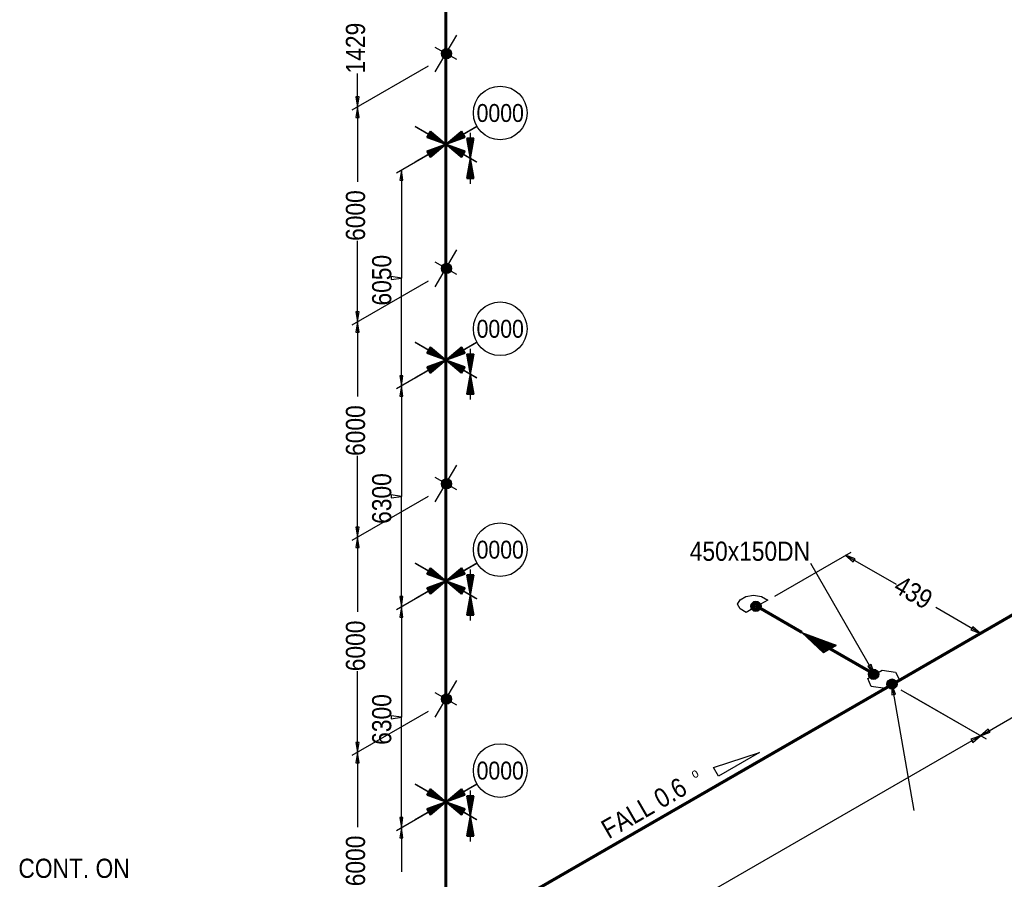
# Model space of a CAD drawing. Extents: x 0 to 841, y 0 to 594.
# Tile 2 of 4: x 251 to 444, y 196 to 365. Entities that reach past the tile are written whole.
import ezdxf
from ezdxf.enums import TextEntityAlignment as Align

# ---------------------------------------------------------------- set-up
doc = ezdxf.new("R2010")
doc.units = 0
doc.styles.add('ARIAL', font='arial.ttf')

msp = doc.modelspace()

# ---------------------------------------------------------------- linework, layer by layer
at = {"layer": 'ACE01', "color": 7}
for p, q in [((317.7, 349.4), (317.1, 349.4)), ((317.1, 345.4), (317.7, 345.4)), ((334.7, 340.15), (340.76, 343.65)), ((325.7, 333.1), (326.3, 333.1)), ((324, 314.3), (324, 313.7)), ((317.7, 307.4), (317.1, 307.4)), ((317.1, 303.4), (317.7, 303.4)), ((334.7, 297.95), (340.76, 301.45)), ((326.3, 294.9), (325.7, 294.9)), ((325.7, 290.9), (326.3, 290.9)), ((324, 271.6), (324, 271)), ((317.7, 265.3), (317.1, 265.3)), ((317.1, 261.3), (317.7, 261.3)), ((334.7, 254.75), (340.76, 258.25)), ((414.3, 258.5), (414.7, 259.1)), ((326.3, 251.7), (325.7, 251.7)), ((325.7, 247.7), (326.3, 247.7)), ((437.7, 245.8), (437.3, 245.2)), ((417.8, 238.4), (417.2, 238)), ((421.9, 232.5), (422.6, 232.6)), ((324, 228.4), (324, 227.8)), ((441.1, 225.2), (440.7, 225.8)), ((437.3, 223.8), (437.7, 223.2)), ((317.7, 223.2), (317.1, 223.2)), ((317.1, 219.2), (317.7, 219.2)), ((334.7, 211.55), (340.76, 215.05)), ((326.3, 208.5), (325.7, 208.5)), ((325.7, 204.5), (326.3, 204.5))]:
    msp.add_line(p, q, dxfattribs=at)
at = {"layer": 'ACE01', "color": 5, "const_width": 0.6, "flags": 128}
for points in [[(334.7, 357.4), (334.7, 370.9)], [(334.7, 340.1), (334.7, 357.4)], [(334.7, 315.4), (334.7, 340.1)], [(334.7, 297.9), (334.7, 315.4)], [(334.7, 273.3), (334.7, 297.9)], [(334.7, 254.7), (334.7, 273.3)], [(334.7, 231.2), (334.7, 254.7)], [(421.9, 234.5), (458.2, 255.5)], [(404.3, 244.7), (395.5, 249.8)], [(418.5, 236.5), (409.8, 241.5)], [(337.8, 186), (421.9, 234.5)], [(334.7, 211.5), (334.7, 231.2)], [(334.7, 189.2), (334.7, 211.5)]]:
    msp.add_lwpolyline(points, dxfattribs=at)
at = {"layer": 'ACE01', "color": 7, "flags": 128}
for points in [[(332.6, 354.3), (336.8, 361.5)], [(336.8, 356.7), (332.6, 359.1)], [(331.2, 355.4), (316.3, 346.8)], [(331.2, 355.4), (316.3, 346.8)], [(317.4, 347.4), (317.4, 354)], [(317.4, 347.4), (317.4, 332.8)], [(331.2, 338.1), (325, 334.5)], [(326, 335.1), (326, 314)], [(317.4, 305.4), (317.4, 321.3)], [(332.6, 312.3), (336.8, 319.5)], [(336.8, 314.7), (332.6, 317.1)], [(326, 292.9), (326, 314)], [(331.2, 313.4), (316.3, 304.8)], [(331.2, 313.4), (316.3, 304.8)], [(317.4, 305.4), (317.4, 290.8)], [(326, 292.9), (326, 271.3)], [(317.4, 263.3), (317.4, 279.2)], [(332.6, 270.2), (336.8, 277.4)], [(336.8, 272.6), (332.6, 275)], [(331.2, 271.3), (316.3, 262.7)], [(331.2, 271.3), (316.3, 262.7)], [(326, 249.7), (326, 271.3)], [(317.4, 263.3), (317.4, 248.7)], [(399, 251.8), (413.9, 260.4)], [(418.5, 236.5), (406, 258.2)], [(412.8, 259.8), (422.7, 254.1)], [(326, 249.7), (326, 228.1)], [(439.2, 244.5), (430.5, 249.6)], [(425.4, 236.5), (440.3, 245.1)], [(437.3, 245.2), (439.2, 244.5), (437.7, 245.8)], [(317.4, 221.2), (317.4, 237.1)], [(332.6, 228.1), (336.8, 235.3)], [(439.2, 224.5), (458.4, 235.6)], [(421.9, 234.5), (426.2, 209.9)], [(423.6, 233.5), (440.3, 223.9)], [(336.8, 230.5), (332.6, 232.9)], [(425.4, 232.5), (440.3, 223.9)], [(331.2, 229.2), (316.3, 220.6)], [(331.2, 229.2), (316.3, 220.6)], [(326, 206.5), (326, 228.1)], [(439.2, 224.5), (354.5, 175.6)], [(317.4, 221.2), (317.4, 206.6)], [(326, 206.5), (326, 197.9)]]:
    msp.add_lwpolyline(points, dxfattribs=at)
at = {"layer": 'ACE01', "flags": 128}
for points in [[(317.1, 349.4), (317.4, 347.4), (317.7, 349.4)], [(317.7, 345.4), (317.4, 347.4), (317.1, 345.4)], [(317.1, 307.4), (317.4, 305.4), (317.7, 307.4)], [(317.7, 303.4), (317.4, 305.4), (317.1, 303.4)], [(317.1, 265.3), (317.4, 263.3), (317.7, 265.3)], [(317.7, 261.3), (317.4, 263.3), (317.1, 261.3)], [(414.7, 259.1), (412.8, 259.8), (414.3, 258.5)], [(409.8, 241.5), (408.5, 240.7), (404.3, 244.7), (411, 242.2), (408.6, 240.8), (404.8, 244.4), (410.9, 242.1), (408.8, 240.9), (405.4, 244.1), (410.7, 242), (409, 241), (405.9, 243.7), (410.5, 241.9), (409.1, 241.1), (406.4, 243.5), (410.4, 241.8), (409.3, 241.2), (407, 243.1), (410.2, 241.7), (409.5, 241.3), (407.4, 242.9), (410, 241.6), (409.6, 241.4), (408, 242.5), (409.9, 241.5), (409.8, 241.5), (404.3, 244.7)], [(417.2, 238), (418.5, 236.5), (417.8, 238.4)], [(422.6, 232.6), (421.9, 234.5), (421.9, 232.5)], [(440.7, 225.8), (439.2, 224.5), (441.1, 225.2)], [(437.7, 223.2), (439.2, 224.5), (437.3, 223.8)], [(317.1, 223.2), (317.4, 221.2), (317.7, 223.2)], [(317.7, 219.2), (317.4, 221.2), (317.1, 219.2)]]:
    msp.add_lwpolyline(points, dxfattribs=at)
at = {"layer": 'ACE01', "color": 4, "const_width": 0.3}
for points in [[(334.48, 340.27), (328.64, 343.65)], [(331.64, 342.73), (330.94, 341.51)], [(334.7, 340.15), (331.64, 342.73)], [(337.76, 342.73), (334.7, 340.15)], [(334.92, 340.27), (340.76, 343.65)], [(338.46, 341.51), (337.76, 342.73)], [(330.94, 341.51), (334.7, 340.15)], [(331.8, 342.47), (331.24, 341.5)], [(331.24, 341.5), (334.25, 340.41)], [(331.95, 342.22), (331.53, 341.49)], [(331.53, 341.49), (333.79, 340.68)], [(334.25, 340.41), (331.8, 342.47)], [(332.11, 341.97), (331.83, 341.48)], [(331.83, 341.48), (333.34, 340.94)], [(333.79, 340.68), (331.95, 342.22)], [(333.34, 340.94), (332.11, 341.97)], [(332.27, 341.72), (332.13, 341.47)], [(332.13, 341.47), (332.88, 341.2)], [(332.88, 341.2), (332.27, 341.72)], [(334.7, 340.15), (338.46, 341.51)], [(337.6, 342.47), (335.15, 340.41)], [(335.15, 340.41), (338.16, 341.5)], [(337.45, 342.22), (335.61, 340.68)], [(335.61, 340.68), (337.87, 341.49)], [(337.29, 341.97), (336.06, 340.94)], [(336.06, 340.94), (337.57, 341.48)], [(337.13, 341.72), (336.52, 341.2)], [(336.52, 341.2), (337.27, 341.47)], [(337.27, 341.47), (337.13, 341.72)], [(337.57, 341.48), (337.29, 341.97)], [(337.87, 341.49), (337.45, 342.22)], [(338.16, 341.5), (337.6, 342.47)], [(340.16, 341.34), (338.76, 341.34)], [(338.76, 341.34), (339.46, 337.4)], [(340.02, 341.08), (338.9, 341.08)], [(338.9, 341.08), (339.46, 337.93)], [(339.88, 340.81), (339.04, 340.81)], [(339.04, 340.81), (339.46, 338.45)], [(339.46, 332.4), (339.46, 342.4)], [(339.46, 337.4), (340.16, 341.34)], [(339.46, 337.93), (340.02, 341.08)], [(339.46, 338.45), (339.88, 340.81)], [(334.48, 340.02), (328.64, 336.65)], [(334.7, 340.15), (330.94, 338.79)], [(330.94, 338.79), (331.64, 337.57)], [(334.25, 339.89), (331.24, 338.8)], [(331.24, 338.8), (331.8, 337.83)], [(333.79, 339.62), (331.53, 338.81)], [(331.53, 338.81), (331.95, 338.08)], [(331.64, 337.57), (334.7, 340.15)], [(331.8, 337.83), (334.25, 339.89)], [(333.34, 339.36), (331.83, 338.82)], [(331.83, 338.82), (332.11, 338.33)], [(331.95, 338.08), (333.79, 339.62)], [(332.11, 338.33), (333.34, 339.36)], [(332.88, 339.1), (332.13, 338.83)], [(332.13, 338.83), (332.27, 338.58)], [(332.27, 338.58), (332.88, 339.1)], [(334.7, 340.15), (337.76, 337.57)], [(338.46, 338.79), (334.7, 340.15)], [(334.92, 340.02), (340.76, 336.65)], [(335.15, 339.89), (337.6, 337.83)], [(338.16, 338.8), (335.15, 339.89)], [(335.61, 339.62), (337.45, 338.08)], [(337.87, 338.81), (335.61, 339.62)], [(336.06, 339.36), (337.29, 338.33)], [(337.57, 338.82), (336.06, 339.36)], [(336.52, 339.1), (337.13, 338.58)], [(337.27, 338.83), (336.52, 339.1)], [(337.13, 338.58), (337.27, 338.83)], [(337.29, 338.33), (337.57, 338.82)], [(337.45, 338.08), (337.87, 338.81)], [(337.6, 337.83), (338.16, 338.8)], [(337.76, 337.57), (338.46, 338.79)], [(339.74, 340.55), (339.18, 340.55)], [(339.18, 340.55), (339.46, 338.98)], [(339.6, 340.29), (339.32, 340.29)], [(339.32, 340.29), (339.46, 339.5)], [(339.46, 338.98), (339.74, 340.55)], [(339.46, 339.5), (339.6, 340.29)], [(339.46, 337.4), (338.76, 333.46)], [(339.46, 336.87), (338.9, 333.72)], [(340.16, 333.46), (339.46, 337.4)], [(340.02, 333.72), (339.46, 336.87)], [(339.46, 336.35), (339.04, 333.99)], [(339.46, 335.82), (339.18, 334.25)], [(339.46, 335.3), (339.32, 334.51)], [(339.88, 333.99), (339.46, 336.35)], [(339.74, 334.25), (339.46, 335.82)], [(339.6, 334.51), (339.46, 335.3)], [(338.76, 333.46), (340.16, 333.46)], [(338.9, 333.72), (340.02, 333.72)], [(339.04, 333.99), (339.88, 333.99)], [(339.18, 334.25), (339.74, 334.25)], [(339.32, 334.51), (339.6, 334.51)], [(334.48, 298.07), (328.64, 301.45)], [(331.64, 300.53), (330.94, 299.31)], [(331.8, 300.27), (331.24, 299.3)], [(334.7, 297.95), (331.64, 300.53)], [(334.25, 298.21), (331.8, 300.27)], [(337.76, 300.53), (334.7, 297.95)], [(334.92, 298.07), (340.76, 301.45)], [(337.6, 300.27), (335.15, 298.21)], [(338.16, 299.3), (337.6, 300.27)], [(338.46, 299.31), (337.76, 300.53)], [(339.46, 290.2), (339.46, 300.2)], [(330.94, 299.31), (334.7, 297.95)], [(331.24, 299.3), (334.25, 298.21)], [(331.95, 300.02), (331.53, 299.29)], [(331.53, 299.29), (333.79, 298.48)], [(332.11, 299.77), (331.83, 299.28)], [(331.83, 299.28), (333.34, 298.74)], [(333.79, 298.48), (331.95, 300.02)], [(333.34, 298.74), (332.11, 299.77)], [(332.27, 299.52), (332.13, 299.27)], [(332.13, 299.27), (332.88, 299)], [(332.88, 299), (332.27, 299.52)], [(334.7, 297.95), (338.46, 299.31)], [(335.15, 298.21), (338.16, 299.3)], [(337.45, 300.02), (335.61, 298.48)], [(335.61, 298.48), (337.87, 299.29)], [(337.29, 299.77), (336.06, 298.74)], [(336.06, 298.74), (337.57, 299.28)], [(337.13, 299.52), (336.52, 299)], [(336.52, 299), (337.27, 299.27)], [(337.27, 299.27), (337.13, 299.52)], [(337.57, 299.28), (337.29, 299.77)], [(337.87, 299.29), (337.45, 300.02)], [(340.16, 299.14), (338.76, 299.14)], [(338.76, 299.14), (339.46, 295.2)], [(340.02, 298.88), (338.9, 298.88)], [(338.9, 298.88), (339.46, 295.73)], [(339.88, 298.61), (339.04, 298.61)], [(339.04, 298.61), (339.46, 296.25)], [(339.74, 298.35), (339.18, 298.35)], [(339.18, 298.35), (339.46, 296.78)], [(339.46, 295.2), (340.16, 299.14)], [(339.46, 295.73), (340.02, 298.88)], [(339.46, 296.25), (339.88, 298.61)], [(339.46, 296.78), (339.74, 298.35)], [(334.48, 297.82), (328.64, 294.45)], [(334.7, 297.95), (330.94, 296.59)], [(330.94, 296.59), (331.64, 295.37)], [(334.25, 297.69), (331.24, 296.6)], [(331.24, 296.6), (331.8, 295.63)], [(333.79, 297.42), (331.53, 296.61)], [(331.53, 296.61), (331.95, 295.88)], [(331.64, 295.37), (334.7, 297.95)], [(331.8, 295.63), (334.25, 297.69)], [(333.34, 297.16), (331.83, 296.62)], [(331.83, 296.62), (332.11, 296.13)], [(331.95, 295.88), (333.79, 297.42)], [(332.11, 296.13), (333.34, 297.16)], [(332.88, 296.9), (332.13, 296.63)], [(332.13, 296.63), (332.27, 296.38)], [(332.27, 296.38), (332.88, 296.9)], [(334.7, 297.95), (337.76, 295.37)], [(338.46, 296.59), (334.7, 297.95)], [(334.92, 297.82), (340.76, 294.45)], [(335.15, 297.69), (337.6, 295.63)], [(338.16, 296.6), (335.15, 297.69)], [(335.61, 297.42), (337.45, 295.88)], [(337.87, 296.61), (335.61, 297.42)], [(336.06, 297.16), (337.29, 296.13)], [(337.57, 296.62), (336.06, 297.16)], [(336.52, 296.9), (337.13, 296.38)], [(337.27, 296.63), (336.52, 296.9)], [(337.13, 296.38), (337.27, 296.63)], [(337.29, 296.13), (337.57, 296.62)], [(337.45, 295.88), (337.87, 296.61)], [(337.6, 295.63), (338.16, 296.6)], [(337.76, 295.37), (338.46, 296.59)], [(339.6, 298.09), (339.32, 298.09)], [(339.32, 298.09), (339.46, 297.3)], [(339.46, 297.3), (339.6, 298.09)], [(339.46, 295.2), (338.76, 291.26)], [(339.46, 294.67), (338.9, 291.52)], [(340.16, 291.26), (339.46, 295.2)], [(340.02, 291.52), (339.46, 294.67)], [(339.46, 294.15), (339.04, 291.79)], [(339.46, 293.62), (339.18, 292.05)], [(339.46, 293.1), (339.32, 292.31)], [(339.88, 291.79), (339.46, 294.15)], [(339.74, 292.05), (339.46, 293.62)], [(339.6, 292.31), (339.46, 293.1)], [(338.76, 291.26), (340.16, 291.26)], [(338.9, 291.52), (340.02, 291.52)], [(339.04, 291.79), (339.88, 291.79)], [(339.18, 292.05), (339.74, 292.05)], [(339.32, 292.31), (339.6, 292.31)], [(334.48, 254.88), (328.64, 258.25)], [(334.92, 254.88), (340.76, 258.25)], [(331.64, 257.33), (330.94, 256.11)], [(330.94, 256.11), (334.7, 254.75)], [(331.8, 257.07), (331.24, 256.1)], [(331.24, 256.1), (334.25, 255.01)], [(331.95, 256.82), (331.53, 256.09)], [(331.53, 256.09), (333.79, 255.28)], [(334.7, 254.75), (331.64, 257.33)], [(334.25, 255.01), (331.8, 257.07)], [(332.11, 256.57), (331.83, 256.08)], [(331.83, 256.08), (333.34, 255.54)], [(333.79, 255.28), (331.95, 256.82)], [(333.34, 255.54), (332.11, 256.57)], [(332.27, 256.32), (332.13, 256.07)], [(332.13, 256.07), (332.88, 255.8)], [(332.88, 255.8), (332.27, 256.32)], [(337.76, 257.33), (334.7, 254.75)], [(334.7, 254.75), (338.46, 256.11)], [(337.6, 257.07), (335.15, 255.01)], [(335.15, 255.01), (338.16, 256.1)], [(337.45, 256.82), (335.61, 255.28)], [(335.61, 255.28), (337.87, 256.09)], [(337.29, 256.57), (336.06, 255.54)], [(336.06, 255.54), (337.57, 256.08)], [(337.13, 256.32), (336.52, 255.8)], [(336.52, 255.8), (337.27, 256.07)], [(337.27, 256.07), (337.13, 256.32)], [(337.57, 256.08), (337.29, 256.57)], [(337.87, 256.09), (337.45, 256.82)], [(338.16, 256.1), (337.6, 257.07)], [(338.46, 256.11), (337.76, 257.33)], [(340.16, 255.94), (338.76, 255.94)], [(338.76, 255.94), (339.46, 252)], [(339.46, 247), (339.46, 257)], [(339.46, 252), (340.16, 255.94)], [(334.48, 254.62), (328.64, 251.25)], [(334.7, 254.75), (330.94, 253.39)], [(334.25, 254.49), (331.24, 253.4)], [(333.79, 254.22), (331.53, 253.41)], [(331.64, 252.17), (334.7, 254.75)], [(331.8, 252.43), (334.25, 254.49)], [(333.34, 253.96), (331.83, 253.42)], [(331.95, 252.68), (333.79, 254.22)], [(332.11, 252.93), (333.34, 253.96)], [(334.7, 254.75), (337.76, 252.17)], [(338.46, 253.39), (334.7, 254.75)], [(334.92, 254.62), (340.76, 251.25)], [(335.15, 254.49), (337.6, 252.43)], [(338.16, 253.4), (335.15, 254.49)], [(335.61, 254.22), (337.45, 252.68)], [(337.87, 253.41), (335.61, 254.22)], [(336.06, 253.96), (337.29, 252.93)], [(337.57, 253.42), (336.06, 253.96)], [(340.02, 255.68), (338.9, 255.68)], [(338.9, 255.68), (339.46, 252.53)], [(339.88, 255.41), (339.04, 255.41)], [(339.04, 255.41), (339.46, 253.05)], [(339.74, 255.15), (339.18, 255.15)], [(339.18, 255.15), (339.46, 253.58)], [(339.6, 254.89), (339.32, 254.89)], [(339.32, 254.89), (339.46, 254.1)], [(339.46, 252.53), (340.02, 255.68)], [(339.46, 253.05), (339.88, 255.41)], [(339.46, 253.58), (339.74, 255.15)], [(339.46, 254.1), (339.6, 254.89)], [(330.94, 253.39), (331.64, 252.17)], [(331.24, 253.4), (331.8, 252.43)], [(331.53, 253.41), (331.95, 252.68)], [(331.83, 253.42), (332.11, 252.93)], [(332.88, 253.7), (332.13, 253.43)], [(332.13, 253.43), (332.27, 253.18)], [(332.27, 253.18), (332.88, 253.7)], [(336.52, 253.7), (337.13, 253.18)], [(337.27, 253.43), (336.52, 253.7)], [(337.13, 253.18), (337.27, 253.43)], [(337.29, 252.93), (337.57, 253.42)], [(337.45, 252.68), (337.87, 253.41)], [(337.6, 252.43), (338.16, 253.4)], [(337.76, 252.17), (338.46, 253.39)], [(339.46, 252), (338.76, 248.06)], [(339.46, 251.47), (338.9, 248.32)], [(339.46, 250.95), (339.04, 248.59)], [(339.46, 250.42), (339.18, 248.85)], [(340.16, 248.06), (339.46, 252)], [(340.02, 248.32), (339.46, 251.47)], [(339.88, 248.59), (339.46, 250.95)], [(339.74, 248.85), (339.46, 250.42)], [(338.9, 248.32), (340.02, 248.32)], [(339.04, 248.59), (339.88, 248.59)], [(339.18, 248.85), (339.74, 248.85)], [(339.46, 249.9), (339.32, 249.11)], [(339.32, 249.11), (339.6, 249.11)], [(339.6, 249.11), (339.46, 249.9)], [(338.76, 248.06), (340.16, 248.06)], [(334.48, 211.68), (328.64, 215.05)], [(331.64, 214.13), (330.94, 212.91)], [(331.8, 213.87), (331.24, 212.9)], [(331.95, 213.62), (331.53, 212.89)], [(334.7, 211.55), (331.64, 214.13)], [(334.25, 211.81), (331.8, 213.87)], [(333.79, 212.08), (331.95, 213.62)], [(337.76, 214.13), (334.7, 211.55)], [(334.92, 211.68), (340.76, 215.05)], [(337.6, 213.87), (335.15, 211.81)], [(337.45, 213.62), (335.61, 212.08)], [(337.87, 212.89), (337.45, 213.62)], [(338.16, 212.9), (337.6, 213.87)], [(338.46, 212.91), (337.76, 214.13)], [(339.46, 203.8), (339.46, 213.8)], [(330.94, 212.91), (334.7, 211.55)], [(331.24, 212.9), (334.25, 211.81)], [(331.53, 212.89), (333.79, 212.08)], [(332.11, 213.37), (331.83, 212.88)], [(331.83, 212.88), (333.34, 212.34)], [(333.34, 212.34), (332.11, 213.37)], [(332.27, 213.12), (332.13, 212.87)], [(332.13, 212.87), (332.88, 212.6)], [(332.88, 212.6), (332.27, 213.12)], [(334.7, 211.55), (338.46, 212.91)], [(335.15, 211.81), (338.16, 212.9)], [(335.61, 212.08), (337.87, 212.89)], [(337.29, 213.37), (336.06, 212.34)], [(336.06, 212.34), (337.57, 212.88)], [(337.13, 213.12), (336.52, 212.6)], [(336.52, 212.6), (337.27, 212.87)], [(337.27, 212.87), (337.13, 213.12)], [(337.57, 212.88), (337.29, 213.37)], [(340.16, 212.74), (338.76, 212.74)], [(338.76, 212.74), (339.46, 208.8)], [(340.02, 212.48), (338.9, 212.48)], [(338.9, 212.48), (339.46, 209.33)], [(339.88, 212.21), (339.04, 212.21)], [(339.04, 212.21), (339.46, 209.85)], [(339.74, 211.95), (339.18, 211.95)], [(339.18, 211.95), (339.46, 210.38)], [(339.6, 211.69), (339.32, 211.69)], [(339.32, 211.69), (339.46, 210.9)], [(339.46, 208.8), (340.16, 212.74)], [(339.46, 209.33), (340.02, 212.48)], [(339.46, 209.85), (339.88, 212.21)], [(339.46, 210.38), (339.74, 211.95)], [(339.46, 210.9), (339.6, 211.69)], [(334.48, 211.43), (328.64, 208.05)], [(334.7, 211.55), (330.94, 210.19)], [(330.94, 210.19), (331.64, 208.97)], [(334.25, 211.29), (331.24, 210.2)], [(331.24, 210.2), (331.8, 209.23)], [(333.79, 211.02), (331.53, 210.21)], [(331.53, 210.21), (331.95, 209.48)], [(331.64, 208.97), (334.7, 211.55)], [(331.8, 209.23), (334.25, 211.29)], [(333.34, 210.76), (331.83, 210.22)], [(331.83, 210.22), (332.11, 209.73)], [(331.95, 209.48), (333.79, 211.02)], [(332.11, 209.73), (333.34, 210.76)], [(332.88, 210.5), (332.13, 210.23)], [(332.13, 210.23), (332.27, 209.98)], [(332.27, 209.98), (332.88, 210.5)], [(334.7, 211.55), (337.76, 208.97)], [(338.46, 210.19), (334.7, 211.55)], [(334.92, 211.43), (340.76, 208.05)], [(335.15, 211.29), (337.6, 209.23)], [(338.16, 210.2), (335.15, 211.29)], [(335.61, 211.02), (337.45, 209.48)], [(337.87, 210.21), (335.61, 211.02)], [(336.06, 210.76), (337.29, 209.73)], [(337.57, 210.22), (336.06, 210.76)], [(336.52, 210.5), (337.13, 209.98)], [(337.27, 210.23), (336.52, 210.5)], [(337.13, 209.98), (337.27, 210.23)], [(337.29, 209.73), (337.57, 210.22)], [(337.45, 209.48), (337.87, 210.21)], [(337.6, 209.23), (338.16, 210.2)], [(337.76, 208.97), (338.46, 210.19)], [(339.46, 208.8), (338.76, 204.86)], [(339.46, 208.27), (338.9, 205.12)], [(339.46, 207.75), (339.04, 205.39)], [(340.16, 204.86), (339.46, 208.8)], [(340.02, 205.12), (339.46, 208.27)], [(339.88, 205.39), (339.46, 207.75)], [(339.46, 207.22), (339.18, 205.65)], [(339.46, 206.7), (339.32, 205.91)], [(339.32, 205.91), (339.6, 205.91)], [(339.74, 205.65), (339.46, 207.22)], [(339.6, 205.91), (339.46, 206.7)], [(338.76, 204.86), (340.16, 204.86)], [(338.9, 205.12), (340.02, 205.12)], [(339.04, 205.39), (339.88, 205.39)], [(339.18, 205.65), (339.74, 205.65)]]:
    msp.add_lwpolyline(points, dxfattribs=at)
at = {"layer": 'ACE01', "color": 2, "flags": 128}
for points in [[(326.3, 333.1), (326, 335.1), (325.7, 333.1)], [(324, 313.7), (326, 314), (324, 314.3)], [(325.7, 294.9), (326, 292.9), (326.3, 294.9)], [(326.3, 290.9), (326, 292.9), (325.7, 290.9)], [(324, 271), (326, 271.3), (324, 271.6)], [(325.7, 251.7), (326, 249.7), (326.3, 251.7)], [(395.5, 249.8), (393.4, 248.6), (392.2, 249.3), (391.7, 250.2), (392.2, 251.1), (393.3, 251.7), (394.8, 252), (396.4, 251.7), (397.6, 251), (395.5, 249.8)], [(326.3, 247.7), (326, 249.7), (325.7, 247.7)], [(421.9, 234.5), (420.6, 233.7), (417.8, 234.1), (417.2, 235.7), (420, 237.3), (422.6, 236.9), (423.4, 235.3), (421.9, 234.5)], [(324, 227.8), (326, 228.1), (324, 228.4)], [(325.7, 208.5), (326, 206.5), (326.3, 208.5)], [(326.3, 204.5), (326, 206.5), (325.7, 204.5)]]:
    msp.add_lwpolyline(points, dxfattribs=at)
at = {"layer": 'ACE01', "color": 3, "flags": 128}
for points in [[(331.2, 295.9), (325, 292.3)], [(331.2, 295.9), (325, 292.3)], [(331.2, 252.7), (325, 249.1)], [(331.2, 252.7), (325, 249.1)], [(331.2, 209.5), (325, 205.9)], [(331.2, 209.5), (325, 205.9)]]:
    msp.add_lwpolyline(points, dxfattribs=at)
at = {"layer": 'ACE01', "color": 5, "flags": 128}
msp.add_lwpolyline([(396, 221.2), (388, 216.6), (387, 218.3), (396, 221.2)], dxfattribs=at)
at = {"layer": 'ACE01', "color": 2}
for centre, radius in [((334.81, 357.87), 1), ((334.81, 357.87), 0.85), ((334.81, 357.87), 0.7), ((334.81, 357.87), 0.55), ((334.81, 357.87), 0.4), ((334.81, 357.87), 0.25), ((334.81, 315.87), 1), ((334.81, 315.87), 0.85), ((334.81, 315.87), 0.7), ((334.81, 315.87), 0.55), ((334.81, 315.87), 0.4), ((334.81, 315.87), 0.25), ((334.81, 273.77), 1), ((334.81, 273.77), 0.85), ((334.81, 273.77), 0.7), ((334.81, 273.77), 0.55), ((334.81, 273.77), 0.4), ((334.81, 273.77), 0.25), ((395.31, 249.8), 1), ((395.31, 249.8), 0.85), ((395.31, 249.8), 0.7), ((395.31, 249.8), 0.55), ((395.31, 249.8), 0.4), ((395.31, 249.8), 0.25), ((418.31, 236.5), 1), ((418.31, 236.5), 0.85), ((418.31, 236.5), 0.7), ((418.31, 236.5), 0.55), ((418.31, 236.5), 0.4), ((418.31, 236.5), 0.25), ((421.9, 234.6), 1), ((421.9, 234.6), 0.85), ((421.9, 234.6), 0.7), ((421.9, 234.6), 0.55), ((421.9, 234.6), 0.4), ((421.9, 234.6), 0.25), ((334.81, 231.67), 1), ((334.81, 231.67), 0.85), ((334.81, 231.67), 0.7), ((334.81, 231.67), 0.55), ((334.81, 231.67), 0.4), ((334.81, 231.67), 0.25)]:
    msp.add_circle(centre, radius, dxfattribs=at)
at = {"layer": 'ACE01', "color": 6}
for centre in [(345.31, 346.27), (345.31, 304.07), (345.31, 260.88), (345.31, 217.68)]:
    msp.add_circle(centre, 5.25, dxfattribs=at)
at = {"layer": 'ACE01', "color": 4}
for centre in [(334.7, 340.15), (334.7, 297.95), (334.7, 254.75), (334.7, 211.55)]:
    msp.add_circle(centre, 0.25, dxfattribs=at)

# ---------------------------------------------------------------- texts
at = {"layer": 'ACE01', "color": 2, "style": 'ARIAL', "width": 0.85}
for s, height, rotation, p in [('1429', 3.75, 90, (318.88, 354.01)), ('6000', 3.75, 90, (318.88, 321.26)), ('6050', 3.75, 90, (324.01, 308.62)), ('6000', 3.75, 90, (318.88, 279.21)), ('6300', 3.75, 90, (324.01, 265.92)), ('439', 3.75, -30, (421.93, 252.78)), ('6000', 3.75, 90, (318.88, 237.11)), ('6300', 3.75, 90, (324.01, 222.72)), ('o', 1.88, 30, (383.24, 216.05)), ('FALL 0.6', 3.75, 30, (366.51, 204.23)), ('6000', 3.75, 90, (318.88, 195.06))]:
    msp.add_text(s, height=height, rotation=rotation, dxfattribs=at).set_placement(p)
for p in [(345.31, 346.27), (345.31, 304.07), (345.31, 260.88), (345.31, 217.68)]:
    msp.add_text('0000', height=3.5, dxfattribs=at).set_placement(p, align=Align.MIDDLE)
for s, p in [('450x150DN', (382.36, 258.7)), ('CONT. ON', (251.11, 196.7))]:
    msp.add_text(s, height=3.75, dxfattribs=at).set_placement(p)

doc.saveas('drawing.dxf')
